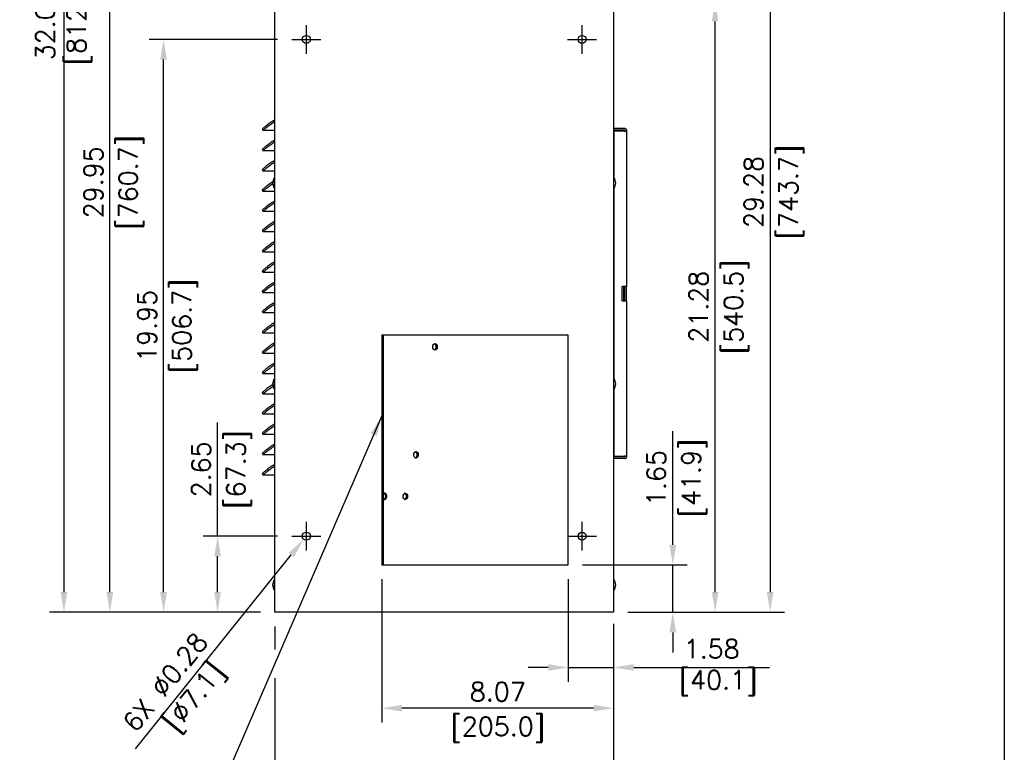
# Model space of a CAD drawing. Extents: x 750.1 to 849, y -105.5 to -34.2.
# Tile 13 of 19: x 814.7 to 849, y -81.7 to -56.2. Entities that reach past the tile are written whole.
import ezdxf

# ---------------------------------------------------------------- set-up
doc = ezdxf.new("R2010")
doc.units = 0
doc.header["$LTSCALE"] = 4
doc.header["$MEASUREMENT"] = 0
doc.linetypes.add('CENTER', pattern=[2, 1.25, -0.25, 0.25, -0.25])
doc.layers.get('0').update_dxf_attribs({"linetype": 'CONTINUOUS'})
doc.layers.get('DEFPOINTS').update_dxf_attribs({"linetype": 'CONTINUOUS'})
for name, color, linetype in [('CENTER LINE', 40, 'CENTER'), ('Dimensions', 140, 'CONTINUOUS'), ('TEXT', 140, 'CONTINUOUS')]:
    doc.layers.add(name, color=color, linetype=linetype)
doc.styles.add('ROMANS', font='romans.shx')
doc.dimstyles.new('FSTD1', dxfattribs={"dimtxt": 0.65, "dimasz": 0.7, "dimexe": 0.5, "dimexo": 0.5, "dimgap": 0.25, "dimtad": 1, "dimzin": 1, "dimdsep": 46, "dimtxsty": 'ROMANS', "dimcen": 0.5, "dimadec": 0, "dimazin": 0, "dimtfac": 1, "dimtmove": 0, "dimatfit": 3, "dimfxl": 1, "dimtolj": 1, "dimarcsym": 1})

# ---------------------------------------------------------------- blocks, each defined once
blk = doc.blocks.new('*D6')
at = {"layer": 'DEFPOINTS', "color": 0, "transparency": 16777216}
for p in [(833.808, -75.196), (835.387, -76.846), (833.808, -78.77)]:
    blk.add_point(p, dxfattribs=at)
at = {"layer": 'Dimensions', "color": 0, "lineweight": -2, "transparency": 16777216}
for p, q in [((833.808, -75.696), (833.808, -79.27)), ((835.387, -77.346), (835.387, -79.27)), ((833.108, -78.77), (832.408, -78.77)), ((833.808, -78.77), (835.387, -78.77)), ((836.087, -78.77), (840.815, -78.77))]:
    blk.add_line(p, q, dxfattribs=at)
at = {"layer": 'Dimensions', "color": 0, "transparency": 16777216}
for points in [[(833.108, -78.653), (833.108, -78.887), (833.808, -78.77)], [(836.087, -78.653), (836.087, -78.887), (835.387, -78.77)]]:
    blk.add_solid(points, dxfattribs=at)
at = {"layer": 'Dimensions', "color": 0, "transparency": 16777216, "insert": (838.801, -78.77), "char_height": 0.65, "attachment_point": 5, "style": 'ROMANS'}
blk.add_mtext('\\A1;1.58\\P [40.1]', dxfattribs=at)
blk = doc.blocks.new('*D7')
at = {"layer": 'DEFPOINTS', "color": 0, "transparency": 16777216}
for p in [(827.317, -75.196), (835.387, -76.846), (827.317, -80.188)]:
    blk.add_point(p, dxfattribs=at)
at = {"layer": 'Dimensions', "color": 0, "lineweight": -2, "transparency": 16777216}
for p, q in [((827.317, -75.696), (827.317, -80.688)), ((835.387, -77.346), (835.387, -80.688)), ((834.687, -80.188), (828.017, -80.188))]:
    blk.add_line(p, q, dxfattribs=at)
at = {"layer": 'Dimensions', "color": 0, "transparency": 16777216}
for points in [[(828.017, -80.071), (828.017, -80.304), (827.317, -80.188)], [(834.687, -80.071), (834.687, -80.304), (835.387, -80.188)]]:
    blk.add_solid(points, dxfattribs=at)
at = {"layer": 'Dimensions', "color": 0, "transparency": 16777216, "char_height": 0.65, "attachment_point": 5, "style": 'ROMANS'}
for s, insert in [('\\A1;8.07', (831.352, -79.613)), ('\\A1;[205.0]', (831.352, -80.933))]:
    blk.add_mtext(s, dxfattribs=dict(at, insert=insert))
blk = doc.blocks.new('*D22')
at = {"layer": 'DEFPOINTS', "color": 0, "transparency": 16777216}
for p in [(823.587, -76.846), (835.387, -76.846), (823.587, -83.4)]:
    blk.add_point(p, dxfattribs=at)
at = {"layer": 'Dimensions', "color": 0, "lineweight": -2, "transparency": 16777216}
for p, q in [((823.587, -77.346), (823.587, -78.139)), ((835.387, -77.346), (835.387, -83.9)), ((823.587, -79.139), (823.587, -83.9)), ((834.687, -83.4), (824.287, -83.4))]:
    blk.add_line(p, q, dxfattribs=at)
at = {"layer": 'Dimensions', "color": 0, "transparency": 16777216}
for points in [[(824.287, -83.284), (824.287, -83.517), (823.587, -83.4)], [(834.687, -83.284), (834.687, -83.517), (835.387, -83.4)]]:
    blk.add_solid(points, dxfattribs=at)
at = {"layer": 'Dimensions', "color": 0, "transparency": 16777216, "char_height": 0.65, "attachment_point": 5, "style": 'ROMANS'}
for s, insert in [('\\A1;11.80', (829.487, -82.825)), ('\\A1;[299.7]', (829.487, -84.146))]:
    blk.add_mtext(s, dxfattribs=dict(at, insert=insert))
blk = doc.blocks.new('*D8')
at = {"layer": 'DEFPOINTS', "color": 0, "transparency": 16777216}
for p in [(821.595, -74.196), (824.186, -74.196), (823.587, -76.846)]:
    blk.add_point(p, dxfattribs=at)
at = {"layer": 'Dimensions', "color": 0, "lineweight": -2, "transparency": 16777216}
for p, q in [((821.595, -74.196), (821.595, -70.241)), ((823.686, -74.196), (821.095, -74.196)), ((821.595, -76.146), (821.595, -74.896)), ((822.058, -76.846), (821.095, -76.846)), ((823.087, -76.846), (823.058, -76.846))]:
    blk.add_line(p, q, dxfattribs=at)
at = {"layer": 'Dimensions', "color": 0, "transparency": 16777216}
for points in [[(821.479, -74.896), (821.712, -74.896), (821.595, -74.196)], [(821.479, -76.146), (821.712, -76.146), (821.595, -76.846)]]:
    blk.add_solid(points, dxfattribs=at)
at = {"layer": 'Dimensions', "color": 0, "transparency": 16777216, "char_height": 0.65, "attachment_point": 5, "rotation": 90, "style": 'ROMANS'}
for s, insert in [('\\A1;[67.3]', (822.341, -71.869)), ('\\A1;2.65', (821.02, -71.869))]:
    blk.add_mtext(s, dxfattribs=dict(at, insert=insert))
blk = doc.blocks.new('*D9')
at = {"layer": 'DEFPOINTS', "color": 0, "transparency": 16777216}
for p in [(833.808, -75.196), (837.448, -75.196), (835.387, -76.846)]:
    blk.add_point(p, dxfattribs=at)
at = {"layer": 'Dimensions', "color": 0, "lineweight": -2, "transparency": 16777216}
for p, q in [((837.448, -74.496), (837.448, -70.541)), ((834.308, -75.196), (837.948, -75.196)), ((837.448, -76.846), (837.448, -75.196)), ((835.887, -76.846), (837.948, -76.846)), ((837.448, -77.546), (837.448, -78.246))]:
    blk.add_line(p, q, dxfattribs=at)
at = {"layer": 'Dimensions', "color": 0, "transparency": 16777216}
for points in [[(837.332, -74.496), (837.565, -74.496), (837.448, -75.196)], [(837.332, -77.546), (837.565, -77.546), (837.448, -76.846)]]:
    blk.add_solid(points, dxfattribs=at)
at = {"layer": 'Dimensions', "color": 0, "transparency": 16777216, "char_height": 0.65, "attachment_point": 5, "rotation": 90, "style": 'ROMANS'}
for s, insert in [('\\A1;[41.9]', (838.194, -72.169)), ('\\A1;1.65', (836.873, -72.169))]:
    blk.add_mtext(s, dxfattribs=dict(at, insert=insert))
blk = doc.blocks.new('*D10')
at = {"layer": 'DEFPOINTS', "color": 0, "transparency": 16777216}
for p in [(833.231, -55.568), (838.922, -55.568), (835.387, -76.846)]:
    blk.add_point(p, dxfattribs=at)
at = {"layer": 'Dimensions', "color": 0, "lineweight": -2, "transparency": 16777216}
for p, q in [((833.731, -55.568), (839.422, -55.568)), ((838.922, -76.146), (838.922, -56.268)), ((835.887, -76.846), (839.422, -76.846))]:
    blk.add_line(p, q, dxfattribs=at)
at = {"layer": 'Dimensions', "color": 0, "transparency": 16777216}
for points in [[(838.805, -56.268), (839.038, -56.268), (838.922, -55.568)], [(838.805, -76.146), (839.038, -76.146), (838.922, -76.846)]]:
    blk.add_solid(points, dxfattribs=at)
at = {"layer": 'Dimensions', "color": 0, "transparency": 16777216, "char_height": 0.65, "attachment_point": 5, "rotation": 90, "style": 'ROMANS'}
for s, insert in [('\\A1;21.28', (838.347, -66.207)), ('\\A1;[540.5]', (839.667, -66.207))]:
    blk.add_mtext(s, dxfattribs=dict(at, insert=insert))
blk = doc.blocks.new('*D11')
at = {"layer": 'DEFPOINTS', "color": 0, "transparency": 16777216}
for p in [(819.714, -56.896), (824.186, -56.896), (823.587, -76.846)]:
    blk.add_point(p, dxfattribs=at)
at = {"layer": 'Dimensions', "color": 0, "lineweight": -2, "transparency": 16777216}
for p, q in [((823.686, -56.896), (819.214, -56.896)), ((819.714, -76.146), (819.714, -57.596)), ((823.087, -76.846), (819.214, -76.846))]:
    blk.add_line(p, q, dxfattribs=at)
at = {"layer": 'Dimensions', "color": 0, "transparency": 16777216}
for points in [[(819.598, -57.596), (819.831, -57.596), (819.714, -56.896)], [(819.598, -76.146), (819.831, -76.146), (819.714, -76.846)]]:
    blk.add_solid(points, dxfattribs=at)
at = {"layer": 'Dimensions', "color": 0, "transparency": 16777216, "char_height": 0.65, "attachment_point": 5, "rotation": 90, "style": 'ROMANS'}
for s, insert in [('\\A1;19.95', (819.139, -66.871)), ('\\A1;[506.7]', (820.459, -66.871))]:
    blk.add_mtext(s, dxfattribs=dict(at, insert=insert))
blk = doc.blocks.new('*D12')
at = {"layer": 'DEFPOINTS', "color": 0, "transparency": 16777216}
for p in [(817.845, -46.896), (824.186, -46.896), (823.587, -76.846)]:
    blk.add_point(p, dxfattribs=at)
at = {"layer": 'Dimensions', "color": 0, "lineweight": -2, "transparency": 16777216}
for p, q in [((823.686, -46.896), (817.345, -46.896)), ((817.845, -76.146), (817.845, -47.596)), ((822.058, -76.846), (817.345, -76.846)), ((823.087, -76.846), (823.058, -76.846))]:
    blk.add_line(p, q, dxfattribs=at)
at = {"layer": 'Dimensions', "color": 0, "transparency": 16777216}
for points in [[(817.728, -47.596), (817.961, -47.596), (817.845, -46.896)], [(817.728, -76.146), (817.961, -76.146), (817.845, -76.846)]]:
    blk.add_solid(points, dxfattribs=at)
at = {"layer": 'Dimensions', "color": 0, "transparency": 16777216, "char_height": 0.65, "attachment_point": 5, "rotation": 90, "style": 'ROMANS'}
for s, insert in [('\\A1;[760.7]', (818.59, -61.871)), ('\\A1;29.95', (817.27, -61.871))]:
    blk.add_mtext(s, dxfattribs=dict(at, insert=insert))
blk = doc.blocks.new('*D13')
at = {"layer": 'DEFPOINTS', "color": 0, "transparency": 16777216}
for p in [(833.231, -47.568), (835.387, -76.846), (840.837, -76.846)]:
    blk.add_point(p, dxfattribs=at)
at = {"layer": 'Dimensions', "color": 0, "lineweight": -2, "transparency": 16777216}
for p, q in [((833.731, -47.568), (841.337, -47.568)), ((840.837, -48.268), (840.837, -76.146)), ((835.887, -76.846), (841.337, -76.846))]:
    blk.add_line(p, q, dxfattribs=at)
at = {"layer": 'Dimensions', "color": 0, "transparency": 16777216}
for points in [[(840.721, -48.268), (840.954, -48.268), (840.837, -47.568)], [(840.721, -76.146), (840.954, -76.146), (840.837, -76.846)]]:
    blk.add_solid(points, dxfattribs=at)
at = {"layer": 'Dimensions', "color": 0, "transparency": 16777216, "char_height": 0.65, "attachment_point": 5, "rotation": 90, "style": 'ROMANS'}
for s, insert in [('\\A1;[743.7]', (841.583, -62.207)), ('\\A1;29.28', (840.262, -62.207))]:
    blk.add_mtext(s, dxfattribs=dict(at, insert=insert))
blk = doc.blocks.new('*D19')
at = {"layer": 'DEFPOINTS', "color": 0, "transparency": 16777216}
for p in [(824.598, -74.305), (824.774, -74.087)]:
    blk.add_point(p, dxfattribs=at)
at = {"layer": 'Dimensions', "color": 0, "lineweight": -2, "transparency": 16777216}
blk.add_line((818.735, -81.607), (824.16, -74.851), dxfattribs=at)
at = {"layer": 'Dimensions', "color": 0, "transparency": 16777216}
blk.add_solid([(824.069, -74.778), (824.251, -74.924), (824.598, -74.305)], dxfattribs=at)
at = {"layer": 'Dimensions', "color": 0, "transparency": 16777216, "insert": (820.277, -79.687), "char_height": 0.65, "attachment_point": 5, "rotation": 51.235, "style": 'ROMANS'}
blk.add_mtext('\\A1;6X %%C0.28\\P [∅7.1]', dxfattribs=at)
blk = doc.blocks.new('*D20')
at = {"layer": 'DEFPOINTS', "color": 0, "transparency": 16777216}
for p in [(823.587, -44.846), (816.245, -76.846), (823.587, -76.846)]:
    blk.add_point(p, dxfattribs=at)
at = {"layer": 'Dimensions', "color": 0, "lineweight": -2, "transparency": 16777216}
for p, q in [((823.087, -44.846), (815.745, -44.846)), ((816.245, -45.546), (816.245, -76.146)), ((823.087, -76.846), (815.745, -76.846))]:
    blk.add_line(p, q, dxfattribs=at)
at = {"layer": 'Dimensions', "color": 0, "transparency": 16777216}
for points in [[(816.128, -45.546), (816.361, -45.546), (816.245, -44.846)], [(816.128, -76.146), (816.361, -76.146), (816.245, -76.846)]]:
    blk.add_solid(points, dxfattribs=at)
at = {"layer": 'Dimensions', "color": 0, "transparency": 16777216, "insert": (816.245, -56.367), "char_height": 0.65, "attachment_point": 5, "rotation": 90, "style": 'ROMANS'}
blk.add_mtext('\\A1;32.00\\P [812.8]', dxfattribs=at)

msp = doc.modelspace()

# ---------------------------------------------------------------- linework, layer by layer
for p, q in [((823.587, -76.846), (823.587, -44.846)), ((835.387, -44.846), (835.387, -76.846)), ((823.518, -59.736), (823.587, -59.687)), ((823.551, -59.783), (823.587, -59.758)), ((835.761, -59.996), (835.387, -59.996)), ((823.151, -60.022), (823.184, -60.069)), ((823.587, -60.07), (823.186, -60.07)), ((835.761, -60.056), (835.387, -60.056)), ((835.392, -60.086), (835.387, -60.086)), ((835.769, -60.086), (835.392, -60.086)), ((835.392, -60.086), (835.392, -61.706)), ((835.769, -60.086), (835.851, -60.086)), ((835.851, -65.496), (835.851, -60.086)), ((823.518, -60.442), (823.587, -60.393)), ((823.551, -60.489), (823.587, -60.464)), ((823.151, -60.728), (823.184, -60.775)), ((823.587, -60.776), (823.186, -60.776)), ((823.518, -61.147), (823.587, -61.099)), ((823.551, -61.195), (823.587, -61.17)), ((823.151, -61.433), (823.184, -61.481)), ((823.587, -61.482), (823.186, -61.482)), ((823.151, -62.139), (823.184, -62.187)), ((823.587, -62.188), (823.186, -62.188)), ((835.392, -62.085), (835.392, -68.706)), ((823.518, -62.559), (823.587, -62.511)), ((823.551, -62.607), (823.587, -62.581)), ((823.151, -62.845), (823.184, -62.893)), ((823.587, -62.893), (823.186, -62.893)), ((823.518, -63.265), (823.587, -63.216)), ((823.551, -63.313), (823.587, -63.287)), ((823.151, -63.551), (823.184, -63.599)), ((823.587, -63.599), (823.186, -63.599)), ((823.518, -63.971), (823.587, -63.922)), ((823.551, -64.018), (823.587, -63.993)), ((823.151, -64.257), (823.184, -64.305)), ((823.587, -64.305), (823.186, -64.305)), ((823.518, -64.677), (823.587, -64.628)), ((823.551, -64.724), (823.587, -64.699)), ((823.151, -64.963), (823.184, -65.01)), ((823.587, -65.011), (823.186, -65.011)), ((823.518, -65.383), (823.587, -65.334)), ((823.551, -65.43), (823.587, -65.405)), ((823.151, -65.669), (823.184, -65.716)), ((823.587, -65.717), (823.186, -65.717)), ((835.685, -65.996), (835.685, -65.496)), ((835.769, -65.496), (835.685, -65.496)), ((835.743, -65.996), (835.743, -65.496)), ((835.851, -65.496), (835.769, -65.496)), ((835.773, -65.996), (835.773, -65.496)), ((835.833, -65.996), (835.833, -65.496)), ((823.518, -66.089), (823.587, -66.04)), ((823.551, -66.136), (823.587, -66.111)), ((835.685, -65.996), (835.769, -65.996)), ((835.769, -65.996), (835.851, -65.996)), ((835.851, -71.406), (835.851, -65.996)), ((823.151, -66.375), (823.184, -66.422)), ((823.587, -66.423), (823.186, -66.423)), ((823.518, -66.794), (823.587, -66.746)), ((823.551, -66.842), (823.587, -66.817)), ((823.151, -67.081), (823.184, -67.128)), ((823.587, -67.129), (823.186, -67.129)), ((833.808, -67.196), (827.317, -67.196)), ((827.317, -67.196), (827.317, -75.196)), ((827.369, -75.196), (827.369, -67.196)), ((827.372, -75.196), (827.372, -67.196)), ((833.808, -75.196), (833.808, -67.196)), ((823.518, -67.5), (823.587, -67.452)), ((823.551, -67.548), (823.587, -67.523)), ((823.151, -67.786), (823.184, -67.834)), ((823.587, -67.835), (823.186, -67.835)), ((823.518, -68.206), (823.587, -68.158)), ((823.551, -68.254), (823.587, -68.228)), ((823.151, -68.492), (823.184, -68.54)), ((823.587, -68.541), (823.186, -68.541)), ((823.151, -69.198), (823.184, -69.246)), ((823.587, -69.246), (823.186, -69.246)), ((835.392, -69.085), (835.392, -71.406)), ((823.518, -69.618), (823.587, -69.569)), ((823.151, -69.904), (823.184, -69.952)), ((823.551, -69.666), (823.587, -69.64)), ((823.587, -69.952), (823.186, -69.952)), ((823.518, -70.324), (823.587, -70.275)), ((823.151, -70.61), (823.184, -70.657)), ((823.551, -70.371), (823.587, -70.346)), ((823.587, -70.658), (823.186, -70.658)), ((823.151, -71.316), (823.184, -71.363)), ((823.518, -71.03), (823.587, -70.981)), ((823.551, -71.077), (823.587, -71.052)), ((823.587, -71.364), (823.186, -71.364)), ((835.392, -71.406), (835.387, -71.406)), ((835.761, -71.436), (835.387, -71.436)), ((835.761, -71.496), (835.387, -71.496)), ((835.392, -71.406), (835.769, -71.406)), ((835.851, -71.406), (835.769, -71.406)), ((823.518, -71.736), (823.587, -71.687)), ((823.551, -71.783), (823.587, -71.758)), ((823.151, -72.022), (823.184, -72.069)), ((823.587, -72.07), (823.186, -72.07)), ((827.317, -75.196), (833.808, -75.196)), ((835.387, -76.846), (823.587, -76.846))]:
    msp.add_line(p, q)
for centre, radius in [((824.686, -56.896), 0.139), ((834.286, -56.896), 0.139), ((824.686, -74.196), 0.14), ((834.286, -74.196), 0.139)]:
    msp.add_circle(centre, radius)
for centre, radius, start, end in [((835.567, -60.116), 0.06, 29.9987, 90), ((823.814, -61.896), 0.303, 142.2875, 217.7125), ((835.157, -61.896), 0.303, 0, 37.7125), ((835.157, -61.896), 0.303, 322.2875, 0), ((823.814, -68.896), 0.303, 142.2875, 217.7125), ((835.157, -68.896), 0.303, 0, 37.7125), ((835.157, -68.896), 0.303, 322.2875, 0), ((823.814, -75.896), 0.303, 142.2875, 217.7125), ((835.157, -75.896), 0.303, 0, 37.7125), ((835.157, -75.896), 0.303, 322.2875, 0)]:
    msp.add_arc(centre, radius, start, end)
for centre, major_axis in [((829.167, -67.602), (0, -0.109)), ((828.506, -71.361), (0, -0.11)), ((828.132, -72.809), (0, 0.11))]:
    msp.add_ellipse(centre, major_axis=major_axis, ratio=0.703985)
for points, weights in [([(823.518, -59.736), (823.138, -60.003), (823.151, -60.022)], [1, 0.731943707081, 1]), ([(823.551, -59.783), (823.143, -60.07), (823.186, -60.07)], [1, 0.707106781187, 1]), ([(835.851, -60.086), (835.851, -59.996), (835.761, -59.996)], [1, 0.707106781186, 1]), ([(835.791, -60.086), (835.791, -60.056), (835.761, -60.056)], [1, 0.707106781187, 1]), ([(823.518, -60.442), (823.138, -60.709), (823.151, -60.728)], [1, 0.731943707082, 1]), ([(823.551, -60.489), (823.143, -60.776), (823.186, -60.776)], [1, 0.707106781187, 1]), ([(823.518, -61.147), (823.138, -61.414), (823.151, -61.433)], [1, 0.731943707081, 1]), ([(823.551, -61.195), (823.143, -61.482), (823.186, -61.482)], [1, 0.707106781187, 1]), ([(823.518, -61.853), (823.138, -62.12), (823.151, -62.139)], [1, 0.731943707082, 1]), ([(823.513, -61.928), (823.147, -62.188), (823.186, -62.188)], [1, 0.739384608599, 1]), ([(835.397, -62.081), (835.397, -62.081), (835.397, -62.08)], [1, 0.999578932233, 1]), ([(823.518, -62.559), (823.138, -62.826), (823.151, -62.845)], [1, 0.731943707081, 1]), ([(823.551, -62.607), (823.143, -62.893), (823.186, -62.893)], [1, 0.707106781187, 1]), ([(823.518, -63.265), (823.138, -63.532), (823.151, -63.551)], [1, 0.73194370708, 1]), ([(823.551, -63.313), (823.143, -63.599), (823.186, -63.599)], [1, 0.707106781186, 1]), ([(823.518, -63.971), (823.138, -64.238), (823.151, -64.257)], [1, 0.731943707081, 1]), ([(823.551, -64.018), (823.143, -64.305), (823.186, -64.305)], [1, 0.707106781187, 1]), ([(823.518, -64.677), (823.138, -64.944), (823.151, -64.963)], [1, 0.731943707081, 1]), ([(823.551, -64.724), (823.143, -65.011), (823.186, -65.011)], [1, 0.707106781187, 1]), ([(823.518, -65.383), (823.138, -65.65), (823.151, -65.669)], [1, 0.731943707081, 1]), ([(823.551, -65.43), (823.143, -65.717), (823.186, -65.717)], [1, 0.707106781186, 1]), ([(823.518, -66.089), (823.138, -66.356), (823.151, -66.375)], [1, 0.73194370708, 1]), ([(823.551, -66.136), (823.143, -66.423), (823.186, -66.423)], [1, 0.707106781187, 1]), ([(823.518, -66.794), (823.138, -67.061), (823.151, -67.081)], [1, 0.731943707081, 1]), ([(823.551, -66.842), (823.143, -67.129), (823.186, -67.129)], [1, 0.707106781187, 1]), ([(823.518, -67.5), (823.138, -67.767), (823.151, -67.786)], [1, 0.731943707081, 1]), ([(823.551, -67.548), (823.143, -67.835), (823.186, -67.835)], [1, 0.707106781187, 1]), ([(829.13, -67.698), (829.135, -67.699), (829.14, -67.699)], [1, 0.997240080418, 1]), ([(823.518, -68.206), (823.138, -68.473), (823.151, -68.492)], [1, 0.731943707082, 1]), ([(823.551, -68.254), (823.143, -68.541), (823.186, -68.541)], [1, 0.707106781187, 1]), ([(823.512, -68.916), (823.138, -69.179), (823.151, -69.198)], [1, 0.736731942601, 1]), ([(823.523, -68.979), (823.146, -69.246), (823.186, -69.246)], [1, 0.73094552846, 1]), ([(835.397, -69.081), (835.397, -69.081), (835.397, -69.08)], [1, 0.999578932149, 1]), ([(823.518, -69.618), (823.138, -69.885), (823.151, -69.904)], [1, 0.731943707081, 1]), ([(823.551, -69.666), (823.143, -69.952), (823.186, -69.952)], [1, 0.707106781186, 1]), ([(823.518, -70.324), (823.138, -70.591), (823.151, -70.61)], [1, 0.731943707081, 1]), ([(823.551, -70.371), (823.143, -70.658), (823.186, -70.658)], [1, 0.707106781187, 1]), ([(823.518, -71.03), (823.138, -71.297), (823.151, -71.316)], [1, 0.73194370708, 1]), ([(823.551, -71.077), (823.143, -71.364), (823.186, -71.364)], [1, 0.707106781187, 1]), ([(828.469, -71.457), (828.473, -71.458), (828.477, -71.458)], [1, 0.998000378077, 1]), ([(835.761, -71.436), (835.791, -71.436), (835.791, -71.406)], [1, 0.707106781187, 1]), ([(835.761, -71.496), (835.851, -71.496), (835.851, -71.406)], [1, 0.707106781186, 1]), ([(823.518, -71.736), (823.138, -72.003), (823.151, -72.022)], [1, 0.731943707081, 1]), ([(823.551, -71.783), (823.143, -72.07), (823.186, -72.07)], [1, 0.707106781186, 1]), ([(827.382, -72.712), (827.377, -72.712), (827.371, -72.713)], [1, 0.996918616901, 1]), ([(827.409, -72.699), (827.389, -72.699), (827.372, -72.712)], [1, 0.969508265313, 1]), ([(828.105, -72.712), (828.1, -72.712), (828.094, -72.713)], [1, 0.996918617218, 1]), ([(835.397, -76.081), (835.397, -76.081), (835.397, -76.08)], [1, 0.999578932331, 1])]:
    msp.add_rational_spline(points, weights, degree=2)
for points, weights in [([(823.575, -61.71), (823.56, -61.72), (823.56, -61.898), (823.56, -62.077), (823.576, -62.082)], [1, 0.722455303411, 1, 0.72245530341, 1]), ([(829.14, -67.699), (829.214, -67.699), (829.208, -67.594), (829.203, -67.49), (829.13, -67.506)], [1, 0.679028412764, 1, 0.679028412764, 1]), ([(829.154, -67.71), (829.218, -67.694), (829.218, -67.602), (829.218, -67.51), (829.154, -67.494)], [1, 0.765780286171, 1, 0.765780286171, 1]), ([(823.575, -68.71), (823.56, -68.72), (823.56, -68.898), (823.56, -69.077), (823.576, -69.082)], [1, 0.72245530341, 1, 0.72245530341, 1]), ([(828.477, -71.458), (828.55, -71.458), (828.546, -71.355), (828.541, -71.251), (828.469, -71.265)], [1, 0.683122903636, 1, 0.683122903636, 1]), ([(828.492, -71.469), (828.556, -71.453), (828.556, -71.361), (828.556, -71.269), (828.492, -71.253)], [1, 0.765780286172, 1, 0.765780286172, 1]), ([(827.371, -72.904), (827.444, -72.921), (827.45, -72.816), (827.456, -72.712), (827.382, -72.712)], [1, 0.678806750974, 1, 0.678806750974, 1]), ([(827.372, -72.905), (827.459, -72.972), (827.483, -72.835), (827.508, -72.699), (827.409, -72.699)], [1, 0.61438643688, 1, 0.614386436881, 1]), ([(827.395, -72.916), (827.459, -72.901), (827.459, -72.809), (827.459, -72.717), (827.395, -72.701)], [1, 0.765780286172, 1, 0.765780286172, 1]), ([(828.094, -72.904), (828.167, -72.921), (828.173, -72.816), (828.179, -72.712), (828.105, -72.712)], [1, 0.67880675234, 1, 0.678806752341, 1]), ([(828.118, -72.916), (828.182, -72.901), (828.182, -72.809), (828.182, -72.717), (828.118, -72.701)], [1, 0.765780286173, 1, 0.765780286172, 1]), ([(823.575, -75.71), (823.56, -75.72), (823.56, -75.898), (823.56, -76.077), (823.576, -76.082)], [1, 0.72245530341, 1, 0.72245530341, 1])]:
    msp.add_rational_spline(points, weights, degree=2, knots=[0, 0, 0, 0.5, 0.5, 1, 1, 1])
for points, knots in [([(823.587, -61.702), (823.586, -61.703), (823.583, -61.703), (823.582, -61.705), (823.581, -61.705)], [0.96853619, 0.96853619, 0.96853619, 0.96853619, 0.98567535, 1, 1, 1, 1]), ([(835.397, -61.712), (835.397, -61.711), (835.396, -61.709), (835.392, -61.705), (835.388, -61.703), (835.387, -61.703)], [0, 0, 0, 0, 0.0537855, 0.1975703, 0.2325047, 0.2325047, 0.2325047, 0.2325047]), ([(835.387, -62.089), (835.388, -62.088), (835.392, -62.086), (835.396, -62.082), (835.399, -62.079), (835.399, -62.077), (835.399, -62.077)], [0.6773944, 0.6773944, 0.6773944, 0.6773944, 0.733675, 0.8483452, 0.9841903, 1, 1, 1, 1]), ([(823.587, -68.702), (823.586, -68.703), (823.583, -68.703), (823.582, -68.705), (823.581, -68.705)], [0.96853619, 0.96853619, 0.96853619, 0.96853619, 0.98567535, 1, 1, 1, 1]), ([(835.397, -68.712), (835.397, -68.711), (835.396, -68.709), (835.392, -68.705), (835.388, -68.703), (835.387, -68.703)], [0, 0, 0, 0, 0.0537855, 0.1975703, 0.2325047, 0.2325047, 0.2325047, 0.2325047]), ([(835.387, -69.089), (835.388, -69.088), (835.392, -69.086), (835.396, -69.082), (835.399, -69.079), (835.399, -69.077), (835.399, -69.077)], [0.6773944, 0.6773944, 0.6773944, 0.6773944, 0.733675, 0.8483452, 0.9841903, 1, 1, 1, 1]), ([(823.587, -75.702), (823.586, -75.703), (823.583, -75.703), (823.582, -75.705), (823.581, -75.705)], [0.96853619, 0.96853619, 0.96853619, 0.96853619, 0.98567535, 1, 1, 1, 1]), ([(835.397, -75.712), (835.397, -75.711), (835.396, -75.709), (835.391, -75.705), (835.386, -75.703), (835.384, -75.702)], [0, 0, 0, 0, 0.0537855, 0.1975703, 0.2745873, 0.2745873, 0.2745873, 0.2745873]), ([(835.384, -76.09), (835.386, -76.089), (835.391, -76.087), (835.396, -76.082), (835.399, -76.079), (835.399, -76.077), (835.399, -76.077)], [0.6336364, 0.6336364, 0.6336364, 0.6336364, 0.733675, 0.8483452, 0.9841903, 1, 1, 1, 1])]:
    msp.add_open_spline(points, degree=3, knots=knots)
at = {"layer": 'CENTER LINE'}
for p, q in [((824.686, -57.396), (824.686, -56.396)), ((834.286, -57.396), (834.286, -56.396)), ((824.186, -56.896), (825.186, -56.896)), ((833.786, -56.896), (834.786, -56.896)), ((824.686, -74.696), (824.686, -73.696)), ((834.286, -74.696), (834.286, -73.696)), ((824.186, -74.196), (825.186, -74.196)), ((833.789, -74.196), (834.786, -74.196))]:
    msp.add_line(p, q, dxfattribs=at)
at = {"layer": 'DEFPOINTS'}
msp.add_lwpolyline([(750.077, -34.203), (848.992, -34.203), (848.992, -105.534), (750.12, -105.534)], close=True, dxfattribs=at)
at = {"layer": 'Dimensions'}
msp.add_line((835.387, -77.246), (835.387, -80.35), dxfattribs=at)

# ---------------------------------------------------------------- dimensions: what is measured, and where the dimension line sits
dim = msp.add_linear_dim(base=(816.245, -76.846), p1=(823.587, -44.846), p2=(823.587, -76.846), angle=90, dimstyle='FSTD1', override={"dimscale": 0, "dimpost": '\\X', "dimtix": 0, "dimtofl": 1, "dimtmove": 0, "dimatfit": 3}, dxfattribs=at)
dim.commit()
dim.dimension.update_dxf_attribs({"geometry": '*D20', "text_midpoint": (816.245, -56.367), "dimtype": 128})
for base, p1, p2, override, picture, middle in [((817.845, -46.896), (823.587, -76.846), (824.186, -46.896), {"dimscale": 0, "dimpost": '<>\\X', "dimtix": 0, "dimtofl": 1, "dimtmove": 0, "dimatfit": 3}, '*D12', (817.845, -61.871)), ((840.837, -76.846), (833.231, -47.568), (835.387, -76.846), {"dimscale": 0, "dimpost": '\\X', "dimtix": 0, "dimtofl": 1, "dimtmove": 0, "dimatfit": 3}, '*D13', (840.837, -62.207)), ((838.922, -55.568), (835.387, -76.846), (833.231, -55.568), {"dimscale": 0, "dimpost": '\\X', "dimtix": 0, "dimtofl": 1, "dimtmove": 0, "dimatfit": 3}, '*D10', (838.922, -66.207)), ((819.714, -56.896), (823.587, -76.846), (824.186, -56.896), {"dimscale": 0, "dimpost": '<>\\X', "dimtix": 0, "dimtofl": 1, "dimtmove": 0, "dimatfit": 3}, '*D11', (819.714, -66.871)), ((821.595, -74.196), (823.587, -76.846), (824.186, -74.196), {"dimscale": 0, "dimpost": '<>\\X', "dimtix": 0, "dimtofl": 1, "dimtmove": 0, "dimatfit": 3}, '*D8', (821.595, -71.869)), ((837.448, -75.196), (835.387, -76.846), (833.808, -75.196), {"dimscale": 0, "dimpost": '\\X', "dimtix": 0, "dimtofl": 1, "dimtmove": 0, "dimatfit": 3}, '*D9', (837.448, -72.169))]:
    dim = msp.add_linear_dim(base=base, p1=p1, p2=p2, angle=90, dimstyle='FSTD1', override=override, dxfattribs=at)
    dim.commit()
    dim.dimension.update_dxf_attribs({"geometry": picture, "text_midpoint": middle})
dim = msp.add_diameter_dim_2p(p1=(824.774, -74.087), p2=(824.598, -74.305), dimstyle='FSTD1', override={"dimscale": 0, "dimpost": '6X %%C<>\\X', "dimcen": 0, "dimtix": 0, "dimtofl": 0, "dimtmove": 0, "dimatfit": 3}, dxfattribs=at)
dim.commit()
dim.dimension.update_dxf_attribs({"geometry": '*D19', "text_midpoint": (820.277, -79.687), "dimtype": 131})
for base, p2, picture, middle in [((827.317, -80.188), (827.317, -75.196), '*D7', (831.352, -80.188)), ((823.587, -83.4), (823.587, -76.846), '*D22', (829.487, -83.4))]:
    dim = msp.add_linear_dim(base=base, p1=(835.387, -76.846), p2=p2, dimstyle='FSTD1', override={"dimscale": 0, "dimpost": '\\X', "dimtix": 0, "dimtofl": 1, "dimtmove": 0, "dimatfit": 3}, dxfattribs=at)
    dim.commit()
    dim.dimension.update_dxf_attribs({"geometry": picture, "text_midpoint": middle})
dim = msp.add_linear_dim(base=(833.808, -78.77), p1=(835.387, -76.846), p2=(833.808, -75.196), dimstyle='FSTD1', override={"dimscale": 0, "dimpost": '\\X', "dimtix": 0, "dimtofl": 1, "dimtmove": 0, "dimatfit": 3}, dxfattribs=at)
dim.commit()
dim.dimension.update_dxf_attribs({"geometry": '*D6', "text_midpoint": (838.801, -78.77), "dimtype": 128})

# ---------------------------------------------------------------- leaders
at = {"layer": 'TEXT'}
msp.add_leader([(827.309, -70.025), (821.617, -83.198), (820.875, -83.198)], dimstyle='FSTD1', override={"dimscale": 0}, dxfattribs=at)

doc.saveas('drawing.dxf')
